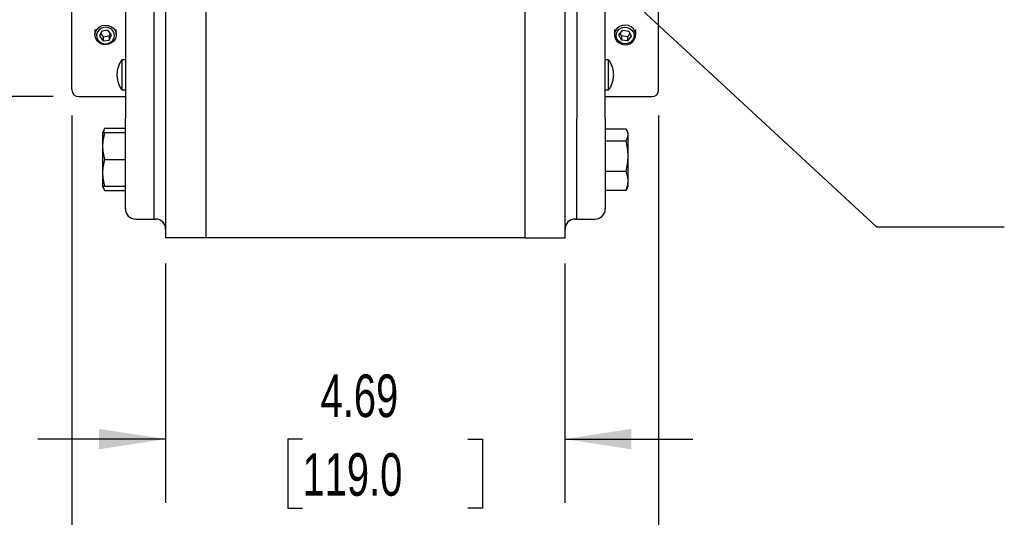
# Model space of a CAD drawing. Header units: inches. Extents: x 0.2 to 10.8, y 0.2 to 8.2.
# Tile 5 of 18: x 6.5 to 8.5, y 1.6 to 2.6. Entities that reach past the tile are written whole.
import ezdxf

# ---------------------------------------------------------------- set-up
doc = ezdxf.new("R2010")
doc.units = ezdxf.units.IN
doc.header["$MEASUREMENT"] = 0
doc.layers.add('DIMENSIONS', color=140, linetype='Continuous', lineweight=25)
doc.layers.add('TEXT', color=140, linetype='Continuous', lineweight=25)
doc.styles.add('SLDTEXTSTYLE0', font='TXT', dxfattribs={"width": 0.7})
doc.dimstyles.new('SLDDIMSTYLE0', dxfattribs={"dimtxt": 0.084961, "dimasz": 0.13, "dimexe": 0, "dimexo": 0.0625, "dimgap": 0.02124, "dimtad": 0, "dimtih": 1, "dimtoh": 1, "dimlfac": 6, "dimrnd": 1e-09, "dimzin": 12, "dimdsep": 46, "dimtxsty": 'SLDTEXTSTYLE0', "dimsah": 1, "dimcen": 0.09, "dimadec": 0, "dimazin": 3, "dimtfac": 1, "dimtofl": 0, "dimtmove": 0, "dimatfit": 3, "dimfxl": 0, "dimfrac": 2, "dimtolj": 1, "dimtzin": 12, "dimarcsym": 0})
doc.dimstyles.new('SLDDIMSTYLE2', dxfattribs={"dimtxt": 0.084961, "dimasz": 0.13, "dimexe": 0, "dimexo": 0.0625, "dimgap": 0.02124, "dimtad": 0, "dimtih": 1, "dimtoh": 1, "dimlfac": 6, "dimrnd": 1e-09, "dimzin": 12, "dimdsep": 46, "dimtxsty": 'SLDTEXTSTYLE0', "dimsah": 1, "dimcen": 0.09, "dimadec": 0, "dimazin": 3, "dimtfac": 1, "dimtmove": 0, "dimatfit": 0, "dimfxl": 0, "dimfrac": 2, "dimtolj": 1, "dimtzin": 12, "dimarcsym": 0})
doc.dimstyles.new('SLDDIMSTYLE6', dxfattribs={"dimtxt": 0.18, "dimasz": 0.13, "dimexe": 0, "dimexo": 0.0625, "dimgap": 0, "dimtad": 0, "dimtih": 1, "dimtoh": 1, "dimdec": 0, "dimrnd": 1e-09, "dimzin": 0, "dimdsep": 46, "dimtxsty": 'Standard', "dimblk1": 'NONE', "dimblk2": 'NONE', "dimsah": 1, "dimcen": 0.09, "dimadec": 0, "dimazin": 0, "dimtfac": 0.13, "dimtdec": 0, "dimtofl": 0, "dimtmove": 0, "dimatfit": 3, "dimldrblk": 'NONE', "dimfxl": 0, "dimfrac": 2, "dimtolj": 1, "dimtzin": 0, "dimarcsym": 0})

# ---------------------------------------------------------------- blocks, each defined once
blk = doc.blocks.new('_D_13')
at = {"layer": 'DIMENSIONS'}
for p, q in [((6.6319, 2.4005), (6.6319, 1.1698)), ((7.7789, 2.4005), (7.7789, 1.1698)), ((6.6319, 1.2948), (6.9675, 1.2948)), ((7.0826, 1.2948), (7.0541, 1.2948)), ((7.0541, 1.2948), (7.0541, 1.1598)), ((7.4057, 1.2948), (7.4343, 1.2948)), ((7.4343, 1.2948), (7.4343, 1.1598)), ((7.7789, 1.2948), (7.5209, 1.2948)), ((7.0541, 1.1598), (7.0826, 1.1598)), ((7.4343, 1.1598), (7.4057, 1.1598))]:
    blk.add_line(p, q, dxfattribs=at)
for points in [[(6.6319, 1.2948), (6.7619, 1.2748), (6.7619, 1.3148)], [(7.7789, 1.2948), (7.6489, 1.3148), (7.6489, 1.2748)]]:
    blk.add_solid(points, dxfattribs=at)
at = {"layer": 'DIMENSIONS', "char_height": 0.08333, "attachment_point": 1, "style": 'SLDTEXTSTYLE0'}
for s, insert in [('6.88', (7.1179, 1.4213)), ('174.8', (7.0826, 1.2672))]:
    blk.add_mtext(s, dxfattribs=dict(at, insert=insert))
blk = doc.blocks.new('_D_14')
at = {"layer": 'DIMENSIONS'}
for p, q in [((6.815, 2.111), (6.815, 1.6423)), ((7.5958, 2.111), (7.5958, 1.6423)), ((6.815, 1.7673), (6.565, 1.7673)), ((7.0826, 1.7673), (7.0541, 1.7673)), ((7.0541, 1.7673), (7.0541, 1.6322)), ((7.4057, 1.7673), (7.4343, 1.7673)), ((7.4343, 1.7673), (7.4343, 1.6322)), ((7.5958, 1.7673), (7.8458, 1.7673)), ((7.0541, 1.6322), (7.0826, 1.6322)), ((7.4343, 1.6322), (7.4057, 1.6322))]:
    blk.add_line(p, q, dxfattribs=at)
for points in [[(6.815, 1.7673), (6.685, 1.7873), (6.685, 1.7473)], [(7.5958, 1.7673), (7.7258, 1.7473), (7.7258, 1.7873)]]:
    blk.add_solid(points, dxfattribs=at)
at = {"layer": 'DIMENSIONS', "char_height": 0.08333, "attachment_point": 1, "style": 'SLDTEXTSTYLE0'}
for s, insert in [('4.69', (7.1179, 1.8937)), ('119.0', (7.0826, 1.7397))]:
    blk.add_mtext(s, dxfattribs=dict(at, insert=insert))
blk = doc.blocks.new('_D_15')
at = {"layer": 'DIMENSIONS'}
for p, q in [((6.595, 2.8639), (6.1132, 2.8639)), ((6.2382, 2.8639), (6.2382, 2.4374)), ((6.595, 2.4374), (6.1132, 2.4374)), ((6.2382, 2.0632), (6.2382, 2.4374)), ((5.6145, 2.0632), (5.586, 2.0632)), ((5.586, 2.0632), (5.586, 1.9282)), ((5.867, 2.0632), (5.8955, 2.0632)), ((5.8955, 2.0632), (5.8955, 1.9282)), ((5.9882, 2.0632), (6.2382, 2.0632)), ((5.586, 1.9282), (5.6145, 1.9282)), ((5.8955, 1.9282), (5.867, 1.9282))]:
    blk.add_line(p, q, dxfattribs=at)
for points in [[(6.2382, 2.8639), (6.2182, 2.7339), (6.2582, 2.7339)], [(6.2382, 2.4374), (6.2582, 2.5674), (6.2182, 2.5674)]]:
    blk.add_solid(points, dxfattribs=at)
at = {"layer": 'DIMENSIONS', "char_height": 0.08333, "attachment_point": 1, "style": 'SLDTEXTSTYLE0'}
for s, insert in [('%%c', (5.5504, 2.1897)), ('2.56', (5.6786, 2.1897)), ('65.0', (5.6145, 2.0356))]:
    blk.add_mtext(s, dxfattribs=dict(at, insert=insert))
blk = doc.blocks.new('_None')

msp = doc.modelspace()

# ---------------------------------------------------------------- linework, layer by layer
for p, q in [((6.73623325, 2.90657269), (6.73623325, 2.39476167)), ((7.67455346, 2.39476167), (7.67455346, 2.90657269)), ((6.79200752, 2.73412703), (6.79200752, 2.39476167)), ((7.61877918, 2.73412703), (7.61877918, 2.39476167)), ((6.8149734, 2.70795014), (6.8149734, 2.16096902)), ((7.5958133, 2.16096902), (7.5958133, 2.70795014)), ((6.89371356, 2.66454168), (6.89371356, 2.16096902)), ((7.51707314, 2.66454168), (7.51707314, 2.16096902)), ((6.676686, 2.56905818), (6.676686, 2.55826508)), ((6.69019707, 2.56580564), (6.68559411, 2.55553899)), ((6.68791545, 2.56071661), (6.69291637, 2.55469539)), ((6.7021223, 2.56725612), (6.69019707, 2.56580564)), ((6.70944456, 2.55843994), (6.7021223, 2.56725612)), ((6.7048416, 2.55614586), (6.70712322, 2.56123489)), ((6.71835267, 2.55826508), (6.71835267, 2.56905818)), ((7.69243403, 2.56905818), (7.69243403, 2.55826508)), ((7.70134214, 2.55843994), (7.7086644, 2.56725612)), ((7.7059451, 2.55614586), (7.70366348, 2.56123489)), ((7.7086644, 2.56725612), (7.72058963, 2.56580564)), ((7.72287125, 2.56071661), (7.71787033, 2.55469539)), ((7.72058963, 2.56580564), (7.72519259, 2.55553899)), ((7.7341007, 2.55826508), (7.7341007, 2.56905818)), ((6.68559411, 2.55553899), (6.69291637, 2.54672281)), ((6.69291637, 2.55469539), (6.7048416, 2.55614586)), ((6.69291637, 2.55469539), (6.69291637, 2.54672281)), ((6.69291637, 2.54672281), (6.7048416, 2.54817329)), ((6.7048416, 2.54817329), (6.70944456, 2.55843994)), ((6.7048416, 2.55614586), (6.7048416, 2.54817329)), ((7.7059451, 2.54817329), (7.70134214, 2.55843994)), ((7.7059451, 2.55614586), (7.7059451, 2.54817329)), ((7.71787033, 2.55469539), (7.7059451, 2.55614586)), ((7.71787033, 2.54672281), (7.7059451, 2.54817329)), ((7.72519259, 2.55553899), (7.71787033, 2.54672281)), ((7.71787033, 2.55469539), (7.71787033, 2.54672281)), ((6.73623325, 2.50959107), (6.72967157, 2.50959107)), ((6.72967157, 2.50959106), (6.72967157, 2.50563512)), ((6.72967157, 2.50563512), (6.72967157, 2.45053595)), ((7.68111514, 2.50959107), (7.67455346, 2.50959107)), ((7.68111514, 2.50563512), (7.68111514, 2.50959106)), ((7.68111514, 2.45053596), (7.68111514, 2.50563512)), ((6.72967157, 2.45053595), (6.73623325, 2.45053595)), ((7.67455346, 2.45053595), (7.68111514, 2.45053595)), ((6.6450259, 2.43741259), (6.73623325, 2.43741259)), ((7.67455346, 2.43741259), (7.7657608, 2.43741259)), ((6.79200752, 2.39476167), (6.79200752, 2.19791128)), ((7.61877918, 2.19791128), (7.61877918, 2.39476167)), ((6.69549327, 2.37489528), (6.69180104, 2.36697728)), ((6.69549327, 2.37489528), (6.69290601, 2.36677452)), ((6.73623325, 2.37489528), (6.69549327, 2.37489528)), ((7.67455346, 2.37437985), (7.71529344, 2.37437985)), ((7.71950096, 2.36587221), (7.71701848, 2.37119592)), ((6.69180104, 2.36697728), (6.69128574, 2.36587221)), ((6.69128574, 2.36587221), (6.69128574, 2.26268995)), ((6.73623325, 2.36677452), (6.69549327, 2.36677452)), ((7.67455346, 2.35116164), (7.71529344, 2.35116164)), ((7.71950096, 2.26268995), (7.71950096, 2.36587221)), ((6.69549327, 2.31428108), (6.73623325, 2.31428108)), ((7.71529344, 2.29106287), (7.67455346, 2.29106287)), ((6.69128574, 2.26268995), (6.69180104, 2.26158489)), ((6.69180104, 2.26158489), (6.69549327, 2.25366688)), ((6.73623325, 2.26178764), (6.69549327, 2.26178764)), ((6.69549327, 2.25366688), (6.73623325, 2.25366688)), ((7.67455346, 2.25418232), (7.71529344, 2.25418232)), ((7.71683158, 2.2574534), (7.71529344, 2.25418232)), ((7.71701848, 2.25736625), (7.71950096, 2.26268995)), ((6.75591828, 2.19791128), (6.79200752, 2.19791128)), ((6.79200752, 2.19791128), (6.79528836, 2.19791128)), ((7.61549834, 2.19791128), (7.61877918, 2.19791128)), ((7.61877918, 2.19791128), (7.65486842, 2.19791128)), ((6.89371356, 2.16096902), (6.8149734, 2.16096902)), ((7.51707314, 2.16096902), (6.89371356, 2.16096902)), ((7.51707314, 2.16096902), (7.5958133, 2.16096902))]:
    msp.add_line(p, q)
at = {"flags": 128}
for points in [[(6.71676682, 2.55089938), (6.71374103, 2.54618787), (6.70940106, 2.54245479), (6.70409849, 2.54000256), (6.69826292, 2.53902985), (6.69236712, 2.53961547), (6.68688871, 2.54171196), (6.68227153, 2.54514949), (6.67888964, 2.54964957), (6.67701702, 2.55484762), (6.67680537, 2.56032254), (6.67827184, 2.56563077), (6.68129764, 2.57034228), (6.68563761, 2.57407537), (6.69094018, 2.5765276), (6.69677574, 2.5775003), (6.70267155, 2.57691469), (6.70814996, 2.57481819), (6.71276714, 2.57138066), (6.71614903, 2.56688059), (6.71802165, 2.56168253), (6.7182333, 2.55620761), (6.71676682, 2.55089938)], [(6.71368723, 2.55080228), (6.71496539, 2.55572095), (6.71453581, 2.56076379), (6.71244054, 2.56543717), (6.70888468, 2.56928363), (6.70421629, 2.57192665), (6.69889237, 2.57310752), (6.69343404, 2.57271064), (6.68837561, 2.57077486), (6.68421223, 2.56748967), (6.68135144, 2.56317665), (6.68007328, 2.55825798), (6.68050286, 2.55321515), (6.68259813, 2.54854177), (6.68615399, 2.5446953), (6.69082237, 2.54205228), (6.6961463, 2.54087141), (6.70160463, 2.54126829), (6.70666306, 2.54320407), (6.71082644, 2.54648926), (6.71368723, 2.55080228)], [(7.69401988, 2.55089938), (7.69704567, 2.54618787), (7.70138564, 2.54245479), (7.70668821, 2.54000256), (7.71252378, 2.53902985), (7.71841958, 2.53961547), (7.72389799, 2.54171196), (7.72851517, 2.54514949), (7.73189706, 2.54964957), (7.73376968, 2.55484762), (7.73398133, 2.56032254), (7.73251486, 2.56563077), (7.72948906, 2.57034228), (7.72514909, 2.57407537), (7.71984652, 2.5765276), (7.71401096, 2.5775003), (7.70811515, 2.57691469), (7.70263674, 2.57481819), (7.69801956, 2.57138066), (7.69463767, 2.56688059), (7.69276505, 2.56168253), (7.6925534, 2.55620761), (7.69401988, 2.55089938)], [(7.69709947, 2.55080228), (7.69582131, 2.55572095), (7.69625089, 2.56076379), (7.69834616, 2.56543717), (7.70190203, 2.56928363), (7.70657041, 2.57192665), (7.71189433, 2.57310752), (7.71735266, 2.57271064), (7.72241109, 2.57077486), (7.72657447, 2.56748967), (7.72943526, 2.56317665), (7.73071342, 2.55825798), (7.73028384, 2.55321515), (7.72818857, 2.54854177), (7.72463271, 2.5446953), (7.71996433, 2.54205228), (7.7146404, 2.54087141), (7.70918207, 2.54126829), (7.70412364, 2.54320407), (7.69996026, 2.54648926), (7.69709947, 2.55080228)]]:
    msp.add_lwpolyline(points, dxfattribs=at)
for centre, radius, start, end in [((6.6450259, 2.45053595), 0.01312336, 180, 270), ((7.7657608, 2.45053595), 0.01312336, 270, 0), ((6.75591828, 2.21759632), 0.01968504, 180, 270), ((7.65486842, 2.21759632), 0.01968504, 270, 0), ((6.79528836, 2.17822624), 0.01968504, 0, 90), ((7.61549834, 2.17822624), 0.01968504, 90, 180)]:
    msp.add_arc(centre, radius, start, end)
for points, knots in [([(6.63190254, 2.45053595), (6.63190254, 2.45054235), (6.63190254, 2.45055514), (6.63190254, 2.45065908), (6.63190254, 2.4508251), (6.63190254, 2.45105925), (6.63190254, 2.45135992), (6.63190254, 2.45172753), (6.63190254, 2.45216199), (6.63190254, 2.45266329), (6.63190254, 2.45323148), (6.63190254, 2.45477319), (6.63190254, 2.45802233), (6.63190254, 2.46438429), (6.63190254, 2.47265926), (6.63190254, 2.48294696), (6.63190254, 2.49504876), (6.63190254, 2.50890285), (6.63190254, 2.52425387), (6.63190254, 2.54084356), (6.63190254, 2.5584474), (6.63190254, 2.57662901), (6.63190254, 2.59527604), (6.63190254, 2.61027306), (6.63190254, 2.62147297), (6.63190254, 2.62873646), (6.63190254, 2.63602463), (6.63190254, 2.64333766), (6.63190254, 2.64822234), (6.63190254, 2.65066718)], [0, 0, 0, 0, 0.0116741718, 0.0233331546, 0.0349808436, 0.0466211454, 0.0582579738, 0.0698952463, 0.08153688, 0.0931867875, 0.1048488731, 0.1165270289, 0.1782624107, 0.2400087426, 0.3043174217, 0.368637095, 0.4343141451, 0.5000024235, 0.5656794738, 0.6313677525, 0.6956764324, 0.7599961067, 0.8217314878, 0.8834778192, 0.9068117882, 0.9300996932, 0.9533728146, 0.9766624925, 1, 1, 1, 1]), ([(7.77888416, 2.45053595), (7.77888416, 2.45053595), (7.77888416, 2.4716222), (7.77888416, 2.54668385), (7.77888416, 2.59759058), (7.77888416, 2.65066718)], [0, 0, 0, 0, 0.5, 0.5, 1, 1, 1, 1]), ([(6.72951714, 2.50915933), (6.72903063, 2.50856381), (6.72681801, 2.50585538), (6.72395753, 2.50021205), (6.72114116, 2.49240537), (6.71975501, 2.48409167), (6.71978983, 2.47561117), (6.72126776, 2.46716333), (6.72432954, 2.45912663), (6.72714383, 2.4536314), (6.72925087, 2.45119311), (6.72946358, 2.45094697)], [0, 0, 0, 0, 0.0369541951, 0.1680660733, 0.3010809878, 0.4354540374, 0.5709160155, 0.7074065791, 0.8450732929, 0.9843600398, 1, 1, 1, 1]), ([(7.68114571, 2.45081107), (7.68167505, 2.45145769), (7.68393276, 2.45421559), (7.68683129, 2.45991344), (7.68964497, 2.46772206), (7.69103182, 2.47603522), (7.6909969, 2.48451593), (7.68951869, 2.49296348), (7.68645816, 2.50100115), (7.68363051, 2.50651331), (7.68150812, 2.50896701), (7.68128116, 2.50922941)], [0, 0, 0, 0, 0.03998574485, 0.17054408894, 0.30299743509, 0.43680318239, 0.57169326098, 0.70760758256, 0.84469308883, 0.98339178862, 1, 1, 1, 1]), ([(6.73623325, 2.21759632), (6.73623325, 2.21759632), (6.73623325, 2.23626284), (6.73623325, 2.30271085), (6.73623325, 2.34777583), (6.73623325, 2.39476167)], [0, 0, 0, 0, 0.5, 0.5, 1, 1, 1, 1]), ([(7.67455346, 2.39476167), (7.67455346, 2.34777583), (7.67455346, 2.30271085), (7.67455346, 2.23626284), (7.67455346, 2.21759632), (7.67455346, 2.21759632)], [0, 0, 0, 0, 0.5, 0.5, 1, 1, 1, 1]), ([(7.71529344, 2.35116164), (7.71645777, 2.35307453), (7.71740942, 2.35499279), (7.71871965, 2.35884422), (7.71907411, 2.36077751), (7.71908615, 2.36466163), (7.71874176, 2.366616), (7.71742257, 2.37052586), (7.71646199, 2.37246003), (7.71529344, 2.37437985)], [0, 0, 0, 0, 0.25, 0.25, 0.5, 0.5, 0.75, 0.75, 1, 1, 1, 1]), ([(6.69549327, 2.36677452), (6.69432893, 2.3624497), (6.69337728, 2.35811278), (6.69206705, 2.34940517), (6.69171259, 2.34503425), (6.69170055, 2.33625274), (6.69204494, 2.33183415), (6.69336413, 2.32299445), (6.69432471, 2.31862154), (6.69549327, 2.31428108)], [0, 0, 0, 0, 0.25, 0.25, 0.5, 0.5, 0.75, 0.75, 1, 1, 1, 1]), ([(6.69223585, 2.36677452), (6.69218222, 2.36677452), (6.69206602, 2.36677452), (6.69429378, 2.36677452), (6.69549327, 2.36677452)], [0, 0, 0, 0, 0.4615741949, 1, 1, 1, 1]), ([(7.71529344, 2.29106287), (7.71645777, 2.29601428), (7.71740942, 2.30097954), (7.71871965, 2.31094872), (7.71907411, 2.3159529), (7.71908615, 2.32600669), (7.71874176, 2.33106545), (7.71742257, 2.34118587), (7.71646199, 2.34619232), (7.71529344, 2.35116164)], [0, 0, 0, 0, 0.25, 0.25, 0.5, 0.5, 0.75, 0.75, 1, 1, 1, 1]), ([(6.69549327, 2.31428108), (6.69432893, 2.30995626), (6.69337728, 2.30561934), (6.69206705, 2.29691173), (6.69171259, 2.29254081), (6.69170055, 2.2837593), (6.69204494, 2.27934072), (6.69336413, 2.27050101), (6.69432471, 2.26612811), (6.69549327, 2.26178764)], [0, 0, 0, 0, 0.25, 0.25, 0.5, 0.5, 0.75, 0.75, 1, 1, 1, 1]), ([(7.71529344, 2.25418232), (7.71645777, 2.25722082), (7.71740942, 2.26026784), (7.71871965, 2.26638558), (7.71907411, 2.26945648), (7.71908615, 2.27562614), (7.71874176, 2.27873053), (7.71742257, 2.28494108), (7.71646199, 2.28801337), (7.71529344, 2.29106287)], [0, 0, 0, 0, 0.25, 0.25, 0.5, 0.5, 0.75, 0.75, 1, 1, 1, 1]), ([(6.69549327, 2.26178764), (6.69386019, 2.26178764), (6.69159189, 2.26178764), (6.69209497, 2.26178764), (6.69223585, 2.26178764)], [0, 0, 0, 0, 0.7199549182, 1, 1, 1, 1])]:
    msp.add_open_spline(points, degree=3, knots=knots)
msp.add_open_spline([(6.69257433, 2.26176966), (6.69323465, 2.25904057), (6.69424535, 2.25634305), (6.69549327, 2.25366688)], degree=3)

# ---------------------------------------------------------------- dimensions: what is measured, and where the dimension line sits
at = {"layer": 'DIMENSIONS'}
dim = msp.add_linear_dim(base=(6.2381876, 2.43741259), p1=(6.6450259, 2.86392177), p2=(6.6450259, 2.43741259), angle=90, text='%%c<>', dimstyle='SLDDIMSTYLE0', dxfattribs=at)
dim.commit()
dim.dimension.update_dxf_attribs({"geometry": '_D_15', "text_midpoint": (6.2381876, 2.06323235), "dimtype": 160})
dim = msp.add_linear_dim(base=(7.77888416, 1.29482729), p1=(6.63190254, 2.45053595), p2=(7.77888416, 2.45053595), angle=0, dimstyle='SLDDIMSTYLE0', dxfattribs=at)
dim.commit()
dim.dimension.update_dxf_attribs({"geometry": '_D_13', "text_midpoint": (7.2441702, 1.29482729), "dimtype": 160})
dim = msp.add_linear_dim(base=(6.8149734, 1.76726823), p1=(7.5958133, 2.16096902), p2=(6.8149734, 2.16096902), dimstyle='SLDDIMSTYLE2', dxfattribs=at)
dim.commit()
dim.dimension.update_dxf_attribs({"geometry": '_D_14', "text_midpoint": (7.2441702, 1.76726823), "dimtype": 160})

# ---------------------------------------------------------------- leaders
at = {"layer": 'TEXT', "has_arrowhead": 0}
msp.add_leader([(7.30632814, 3.01495477), (8.20469734, 2.18236575), (8.45469734, 2.18236575)], dimstyle='SLDDIMSTYLE6', dxfattribs=at)

doc.saveas('drawing.dxf')
